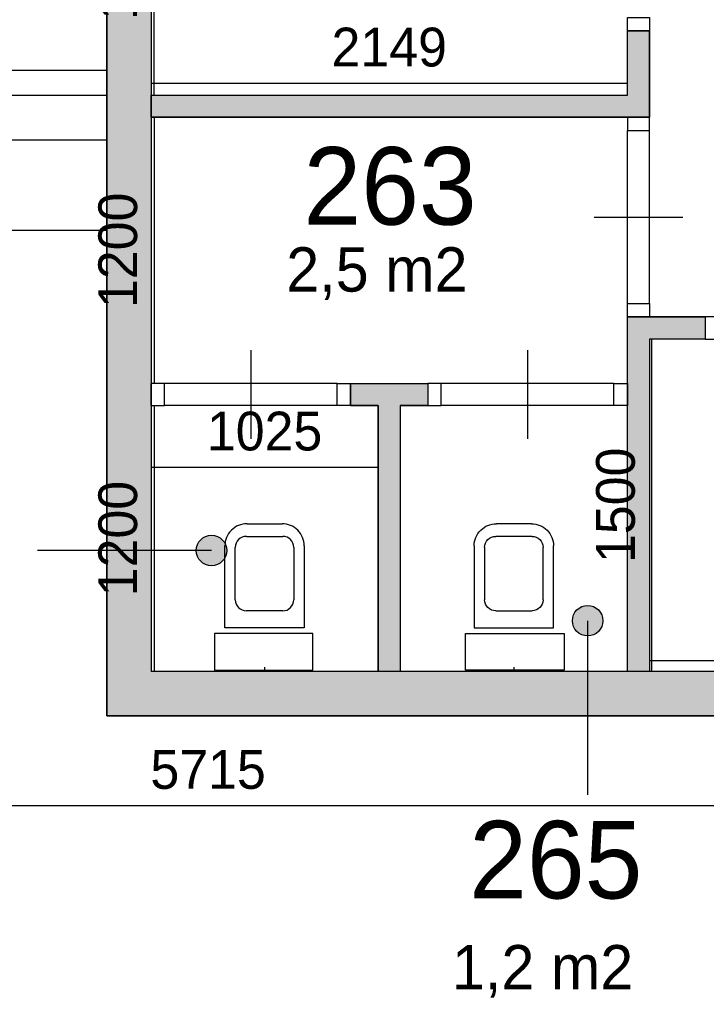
# Model space of a CAD drawing. Extents: x 393774 to 561444, y -100020 to -6220.
# Tile 5 of 47: x 500552 to 503649, y -89619 to -85178. Entities that reach past the tile are written whole.
import ezdxf

# ---------------------------------------------------------------- set-up
doc = ezdxf.new("R2010")
doc.units = 0
doc.header["$MEASUREMENT"] = 0
doc.header["$PDMODE"] = 35
doc.header["$PDSIZE"] = -0.5
doc.layers.get('0').update_dxf_attribs({"linetype": 'CONTINUOUS'})
doc.layers.get('DEFPOINTS').update_dxf_attribs({"linetype": 'CONTINUOUS'})
for name, color, linetype in [('AA$1A---_ARCEER', 252, 'CONTINUOUS'), ('AL21----_BUITENWAND', 252, 'CONTINUOUS'), ('AL22----_BINNENWAND', 252, 'CONTINUOUS'), ('AL32----_BINNENKOZIJN', 252, 'CONTINUOUS'), ('AL74----_INRSANITAIR', 252, 'CONTINUOUS'), ('AM$1A---_MAATVOERING', 252, 'CONTINUOUS'), ('LAYER01', 252, 'CONTINUOUS'), ('M2', 252, 'CONTINUOUS')]:
    doc.layers.add(name, color=color, linetype=linetype)
doc.styles.add('B-01', font='b-gbp')
doc.dimstyles.new('BBA_STAND', dxfattribs={"dimtxt": 175, "dimasz": 1, "dimexe": 1, "dimexo": 0.001, "dimgap": 75, "dimtad": 1, "dimdec": 0, "dimzin": 0, "dimdsep": 46, "dimtxsty": 'B-01', "dimblk": 'NONE', "dimblk1": 'NONE', "dimblk2": 'PIJL1', "dimcen": 1, "dimse1": 1, "dimse2": 1, "dimclrd": 256, "dimclre": 1, "dimclrt": 256, "dimadec": 0, "dimazin": 0, "dimtfac": 1, "dimtdec": 0, "dimtmove": 0, "dimatfit": 0, "dimldrblk": 'PIJL1', "dimfxl": 1, "dimtolj": 1, "dimtzin": 0, "dimarcsym": 0})

# ---------------------------------------------------------------- blocks, each defined once
blk = doc.blocks.new('*D95')
at = {"layer": 'AM$1A---_MAATVOERING', "lineweight": -2, "transparency": 16777216}
blk.add_line((501157.9, -85518.2), (501157.9, -84318.2), dxfattribs=at)
at = {"layer": 'DEFPOINTS', "color": 0, "transparency": 16777216}
for p in [(501157.9, -84318.2), (502724.9, -84318.2), (502724.9, -85518.2)]:
    blk.add_point(p, dxfattribs=at)
at = {"layer": 'AM$1A---_MAATVOERING', "transparency": 16777216, "insert": (500995.4, -84918.2), "char_height": 175, "attachment_point": 5, "rotation": 90, "style": 'B-01'}
blk.add_mtext('\\A1;1200', dxfattribs=at)
blk = doc.blocks.new('_None')
blk = doc.blocks.new('PIJL1')
at = {"color": 1, "linetype": 'ByBlock'}
blk.add_line((0, 82.6), (0, -82.6), dxfattribs=at)
blk.add_solid([(-100, 16.7), (-100, -16.7), (0, 0)], dxfattribs=at)
blk = doc.blocks.new('*D96')
at = {"layer": 'AM$1A---_MAATVOERING', "lineweight": -2, "transparency": 16777216}
blk.add_line((501157.9, -85618.2), (501157.9, -86818.2), dxfattribs=at)
at = {"layer": 'DEFPOINTS', "color": 0, "transparency": 16777216}
for p in [(501615.9, -85618.2), (501157.9, -86818.2), (502131.5, -86818.2)]:
    blk.add_point(p, dxfattribs=at)
at = {"layer": 'AM$1A---_MAATVOERING', "transparency": 16777216, "insert": (500995.4, -86218.2), "char_height": 175, "attachment_point": 5, "rotation": 90, "style": 'B-01'}
blk.add_mtext('\\A1;1200', dxfattribs=at)
blk = doc.blocks.new('*D97')
at = {"layer": 'AM$1A---_MAATVOERING', "lineweight": -2, "transparency": 16777216}
blk.add_line((501157.9, -86918.2), (501157.9, -88118.2), dxfattribs=at)
at = {"layer": 'DEFPOINTS', "color": 0, "transparency": 16777216}
for p in [(502106.5, -86918.2), (501157.9, -88118.2), (502106.6, -88118.2)]:
    blk.add_point(p, dxfattribs=at)
at = {"layer": 'AM$1A---_MAATVOERING', "transparency": 16777216, "insert": (500995.4, -87518.2), "char_height": 175, "attachment_point": 5, "rotation": 90, "style": 'B-01'}
blk.add_mtext('\\A1;1200', dxfattribs=at)
blk = doc.blocks.new('*D98')
at = {"layer": 'AM$1A---_MAATVOERING', "lineweight": -2, "transparency": 16777216}
blk.add_line((502168.8, -87197.1), (501144.3, -87197.1), dxfattribs=at)
at = {"layer": 'DEFPOINTS', "color": 0, "transparency": 16777216}
for p in [(501144.3, -87197.1), (501144.3, -87897.1), (502168.8, -87897.1)]:
    blk.add_point(p, dxfattribs=at)
at = {"layer": 'AM$1A---_MAATVOERING', "transparency": 16777216, "insert": (501656.5, -87034.6), "char_height": 175, "attachment_point": 5, "style": 'B-01'}
blk.add_mtext('\\A1;1025', dxfattribs=at)
blk = doc.blocks.new('*D99')
at = {"layer": 'AM$1A---_MAATVOERING', "lineweight": -2, "transparency": 16777216}
blk.add_line((503293.3, -85465.2), (501144.3, -85465.2), dxfattribs=at)
at = {"layer": 'DEFPOINTS', "color": 0, "transparency": 16777216}
for p in [(501144.3, -85241.2), (503293.3, -85320.2), (501144.3, -85465.2)]:
    blk.add_point(p, dxfattribs=at)
at = {"layer": 'AM$1A---_MAATVOERING', "transparency": 16777216, "insert": (502218.8, -85302.7), "char_height": 175, "attachment_point": 5, "style": 'B-01'}
blk.add_mtext('\\A1;2149', dxfattribs=at)
blk = doc.blocks.new('*D100')
at = {"layer": 'AM$1A---_MAATVOERING', "lineweight": -2, "transparency": 16777216}
blk.add_line((503393.3, -88068.1), (504544.4, -88068.1), dxfattribs=at)
at = {"layer": 'DEFPOINTS', "color": 0, "transparency": 16777216}
for p in [(503393.3, -87886.1), (504544.4, -87886.1), (504544.4, -88068.1)]:
    blk.add_point(p, dxfattribs=at)
at = {"layer": 'AM$1A---_MAATVOERING', "transparency": 16777216, "insert": (503968.8, -87905.6), "char_height": 175, "attachment_point": 5, "style": 'B-01'}
blk.add_mtext('\\A1;1151', dxfattribs=at)
blk = doc.blocks.new('*D101')
at = {"layer": 'AM$1A---_MAATVOERING', "lineweight": -2, "transparency": 16777216}
blk.add_line((503402.9, -88118.2), (503402.9, -86618.2), dxfattribs=at)
at = {"layer": 'DEFPOINTS', "color": 0, "transparency": 16777216}
for p in [(503402.9, -86618.2), (503518.8, -86618.2), (503519.9, -88118.2)]:
    blk.add_point(p, dxfattribs=at)
at = {"layer": 'AM$1A---_MAATVOERING', "transparency": 16777216, "insert": (503240.4, -87368.2), "char_height": 175, "attachment_point": 5, "rotation": 90, "style": 'B-01'}
blk.add_mtext('\\A1;1500', dxfattribs=at)
blk = doc.blocks.new('*D143')
at = {"layer": 'AM$1A---_MAATVOERING', "lineweight": -2, "transparency": 16777216}
blk.add_line((500944.3, -86129.1), (498544.3, -86129.1), dxfattribs=at)
at = {"layer": 'DEFPOINTS', "color": 0, "transparency": 16777216}
for p in [(498544.3, -86129.1), (498544.3, -86910.1), (500944.3, -86910.1)]:
    blk.add_point(p, dxfattribs=at)
at = {"layer": 'AM$1A---_MAATVOERING', "transparency": 16777216, "insert": (499744.3, -85966.6), "char_height": 175, "attachment_point": 5, "style": 'B-01'}
blk.add_mtext('\\A1;2400', dxfattribs=at)
blk = doc.blocks.new('*D144')
at = {"layer": 'AM$1A---_MAATVOERING', "lineweight": -2, "transparency": 16777216}
blk.add_line((504259.4, -88723.1), (498544.3, -88723.1), dxfattribs=at)
at = {"layer": 'DEFPOINTS', "color": 0, "transparency": 16777216}
for p in [(498544.3, -88723.1), (498544.3, -90377.1), (504259.4, -90377.1)]:
    blk.add_point(p, dxfattribs=at)
at = {"layer": 'AM$1A---_MAATVOERING', "transparency": 16777216, "insert": (501401.8, -88560.6), "char_height": 175, "attachment_point": 5, "style": 'B-01'}
blk.add_mtext('\\A1;5715', dxfattribs=at)
blk = doc.blocks.new('*D146')
at = {"layer": 'AM$1A---_MAATVOERING', "lineweight": -2, "transparency": 16777216}
blk.add_line((503393.3, -84707), (506444.3, -84707), dxfattribs=at)
at = {"layer": 'DEFPOINTS', "color": 0, "transparency": 16777216}
for p in [(506444.3, -84707), (506444.3, -85213.4), (503393.3, -85423.2)]:
    blk.add_point(p, dxfattribs=at)
at = {"layer": 'AM$1A---_MAATVOERING', "transparency": 16777216, "insert": (504918.8, -84544.5), "char_height": 175, "attachment_point": 5, "style": 'B-01'}
blk.add_mtext('\\A1;3051', dxfattribs=at)

msp = doc.modelspace()

# ---------------------------------------------------------------- hatches: boundary and pattern name
at = {"layer": 'AA$1A---_ARCEER'}
h = msp.add_hatch(color=256, dxfattribs=at)
h.paths.add_polyline_path([(509194.3, -76120.1), (509194.3, -71120.1), (509094.3, -71120.1), (509094.3, -76120.1)])
h.paths.add_polyline_path([(509194.3, -77400.1), (509194.3, -77120.1), (509094.3, -77120.1), (509094.3, -77400.1)])
h.paths.add_polyline_path([(504959.4, -77520.1), (504959.4, -77320.1), (503544.3, -77320.1), (500944.3, -77320.1), (500944.3, -81070.1), (501144.3, -81070.1), (501144.3, -77520.1), (503444.3, -77520.1), (503444.3, -81070.1), (503644.3, -81070.1), (504744.3, -81070.1), (504744.3, -80870.1), (504644.3, -80870.1), (504644.3, -80970.1), (503644.3, -80970.1), (503644.3, -77520.1)])
h.paths.add_polyline_path([(504744.3, -79070.1), (504744.3, -77520.1), (504644.3, -77520.1), (504644.3, -79070.1)], flags=17)
h.paths.add_polyline_path([(504644.3, -79970.1), (504644.3, -80070.1), (504744.3, -80070.1), (504744.3, -79870.1), (504644.3, -79870.1), (503644.3, -79870.1), (503644.3, -79970.1)], flags=16)
h.paths.add_polyline_path([(504544.4, -82570.1), (504544.4, -84318.2), (504744.4, -84318.2), (504744.4, -82370.1), (502144.3, -82370.1), (502144.3, -82820.1), (501144.3, -82820.1), (501144.3, -82920.1), (502144.3, -82920.1), (502144.3, -84218.2), (502046.3, -84218.2), (502046.3, -84318.2), (502194.3, -84318.2), (503644.4, -84318.2), (503644.4, -84218.2), (502244.3, -84218.2), (502244.3, -82870.1), (502244.3, -82570.1)], flags=16)
h.paths.add_polyline_path([(504644.4, -88318.2), (504959.4, -88318.2), (504959.4, -88118.2), (504744.4, -88118.2), (504744.4, -86518.2), (504544.4, -86518.2), (504544.4, -88118.2), (501144.3, -88118.2), (501144.3, -82470.1), (501349.3, -82470.1), (501349.3, -82370.1), (501144.3, -82370.1), (500944.3, -82370.1), (500944.3, -88318.2)])
h.paths.add_polyline_path([(503393.3, -85618.2), (503393.3, -85228.3), (503293.3, -85228.3), (503293.3, -85518.2), (501144.3, -85518.2), (501144.3, -85618.2)], flags=17)
h.paths.add_polyline_path([(502268.8, -88118.2), (502268.8, -86918.2), (502393.3, -86918.2), (502393.3, -86818.2), (502218.8, -86818.2), (502044.3, -86818.2), (502044.3, -86918.2), (502168.8, -86918.2), (502168.8, -88118.2)], flags=16)
h.paths.add_polyline_path([(503393.3, -88118.2), (503393.3, -86618.2), (503644.4, -86618.2), (503644.4, -86518.2), (503393.3, -86518.2), (503293.3, -86518.2), (503293.3, -88118.2)], flags=16)
at = {"layer": 'LAYER01'}
for points in [[(501417, -87640.9, 1), (501417, -87503.3, 1)], [(503113.6, -87957.4, 1), (503113.6, -87819.8, 1)]]:
    msp.add_hatch(color=256, dxfattribs=at).paths.add_polyline_path(points)

# ---------------------------------------------------------------- linework, layer by layer
at = {"layer": 'AL21----_BUITENWAND'}
msp.add_lwpolyline([(498230.3, -85406.2), (500944.2, -85406.2), (500944.2, -85520.2), (498344.3, -85520.2)], close=True, dxfattribs=at)
msp.add_lwpolyline([(499346.1, -85720.2), (500944.2, -85720.2)], dxfattribs=at)
at = {"layer": 'AL22----_BINNENWAND'}
msp.add_line((504544.4, -88118.2), (501144.3, -88118.2), dxfattribs=at)
for points in [[(500944.3, -82370.1), (500944.3, -88318.2), (504744.4, -88318.2)], [(500944.3, -82370.1), (500944.3, -88318.2), (504744.4, -88318.2)], [(500944.3, -88318.2), (500944.3, -82370.1)], [(501144.3, -82470.1), (501144.3, -88118.2)], [(503293.3, -85228.3), (503393.3, -85228.3)], [(503293.3, -85228.3), (503393.3, -85228.3)], [(503293.3, -85228.3), (503393.3, -85228.3)], [(503293.3, -85518.2), (503293.3, -85228.3)], [(503293.3, -85518.2), (503293.3, -85228.3)], [(503393.3, -85618.2), (503393.3, -85228.3)], [(503393.3, -85618.2), (503393.3, -85228.3)], [(503393.3, -85228.3), (503393.3, -85618.2)], [(501144.3, -85518.2), (503293.3, -85518.2)], [(501144.3, -85618.2), (501144.3, -85518.2)], [(501144.3, -85618.2), (501144.3, -85518.2)], [(501144.3, -85618.2), (501144.3, -85518.2)], [(501144.3, -85618.2), (503294.3, -85618.2)], [(501144.3, -85618.2), (503294.3, -85618.2)], [(503393.3, -85618.2), (501144.3, -85618.2)], [(503294.3, -85618.2), (503393.3, -85618.2)], [(503294.3, -85618.2), (503393.3, -85618.2)], [(503293.3, -86518.2), (503393.3, -86518.2)], [(503293.3, -86518.2), (503393.3, -86518.2)], [(503293.3, -86518.2), (503393.3, -86518.2)], [(503293.3, -86818.2), (503293.3, -86518.2)], [(503293.3, -86818.2), (503293.3, -86518.2)], [(503293.3, -88118.2), (503293.3, -86518.2)], [(503644.4, -86518.2), (503393.3, -86518.2)], [(503644.4, -86518.2), (503393.3, -86518.2)], [(503393.3, -86518.2), (503644.4, -86518.2)], [(503644.4, -86518.2), (503644.4, -86618.2)], [(503644.4, -86518.2), (503644.4, -86618.2)], [(503644.4, -86518.2), (503644.4, -86618.2)], [(503644.4, -86618.2), (503393.3, -86618.2)], [(503644.4, -86618.2), (503393.3, -86618.2)], [(503644.4, -86618.2), (503393.3, -86618.2)], [(503393.3, -86618.2), (503393.3, -88118.2)], [(501144.3, -86918.2), (501144.3, -86818.2)], [(501144.3, -86918.2), (501144.3, -86818.2)], [(502044.3, -86818.2), (502393.3, -86818.2)], [(502044.3, -86818.2), (502393.3, -86818.2)], [(502044.3, -86818.2), (502044.3, -86918.2)], [(502044.3, -86818.2), (502044.3, -86918.2)], [(502044.3, -86918.2), (502044.3, -86818.2)], [(502044.3, -86818.2), (502218.8, -86818.2)], [(502218.8, -86818.2), (502393.3, -86818.2)], [(502393.3, -86818.2), (502393.3, -86918.2)], [(502393.3, -86818.2), (502393.3, -86918.2)], [(502393.3, -86818.2), (502393.3, -86918.2)], [(503293.3, -86818.2), (503293.3, -86918.2)], [(503293.3, -86818.2), (503293.3, -86918.2)], [(502044.3, -86918.2), (502168.8, -86918.2)], [(502044.3, -86918.2), (502168.8, -86918.2)], [(502168.8, -86918.2), (502044.3, -86918.2)], [(502168.8, -86918.2), (502168.8, -88118.2)], [(502168.8, -86918.2), (502168.8, -88118.2)], [(502168.8, -88118.2), (502168.8, -86918.2)], [(502268.8, -86918.2), (502393.3, -86918.2)], [(502268.8, -86918.2), (502393.3, -86918.2)], [(502393.3, -86918.2), (502268.8, -86918.2)], [(502268.8, -86918.2), (502268.8, -88118.2)], [(502268.8, -86918.2), (502268.8, -88118.2)], [(502268.8, -86918.2), (502268.8, -88118.2)], [(503293.3, -88118.2), (503293.3, -86918.2)], [(503293.3, -88118.2), (503293.3, -86918.2)], [(504644.4, -88318.2), (500944.3, -88318.2)]]:
    msp.add_lwpolyline(points, dxfattribs=at)
at = {"layer": 'AL32----_BINNENKOZIJN'}
for points in [[(503293.3, -85228.3), (503293.3, -85168.3), (503393.3, -85168.3), (503393.3, -85228.3)], [(503293.3, -85618.2), (503293.3, -85678), (503393.1, -85678), (503393.1, -85618.2)], [(503293.3, -86518.2), (503293.3, -86458.2), (503393.3, -86458.2), (503393.3, -86518.2)], [(503644.4, -86618.2), (503704.1, -86618.2), (503704.1, -86518.5), (503644.4, -86518.5)], [(501145.3, -86918.2), (501205, -86918.2), (501205, -86818.5), (501145.3, -86818.5)], [(502044.3, -86918.2), (501984.3, -86918.2), (501984.3, -86818.2), (502044.3, -86818.2)], [(502393.3, -86918.2), (502453.1, -86918.2), (502453.1, -86818.5), (502393.3, -86818.5)], [(503292.3, -86918.2), (503232.3, -86918.2), (503232.3, -86818.2), (503292.3, -86818.2)]]:
    msp.add_lwpolyline(points, close=True, dxfattribs=at)
for points in [[(503293.3, -86458.2), (503293.3, -85678)], [(503393.3, -86458.2), (503393.1, -85678)], [(503143.3, -86068.1), (503343.3, -86068.1), (503543.3, -86068.1)], [(501594.7, -86668.2), (501594.7, -86868.2), (501594.7, -87068.2)], [(502842.7, -86668.2), (502842.7, -86868.2), (502842.7, -87068.2)], [(501984.3, -86818.2), (501205, -86818.5)], [(503232.3, -86818.2), (502453.1, -86818.5)], [(501984.3, -86918.2), (501205, -86918.2)], [(503232.3, -86918.2), (502453.1, -86918.2)]]:
    msp.add_lwpolyline(points, dxfattribs=at)
at = {"layer": 'AL74----_INRSANITAIR'}
for points in [[(501577.5, -87451.2, 0.414214), (501477.5, -87551.2)], [(501577.5, -87451.2, 0.414214), (501477.5, -87551.2)], [(501835.5, -87551.2, 0.414214), (501735.5, -87451.2)], [(501835.5, -87551.2, 0.414214), (501735.5, -87451.2)], [(502602.1, -87551.2, -0.414214), (502702.1, -87451.2)], [(502602.1, -87551.2, -0.414214), (502702.1, -87451.2)], [(502860.1, -87451.2, -0.414214), (502960.1, -87551.2)], [(502860.1, -87451.2, -0.414214), (502960.1, -87551.2)], [(501574.5, -87508.2, 0.414214), (501524.5, -87558.2)], [(501574.5, -87508.2, 0.414214), (501524.5, -87558.2)], [(501788.5, -87558.2, 0.414214), (501738.5, -87508.2)], [(501788.5, -87558.2, 0.414214), (501738.5, -87508.2)], [(502649.1, -87558.2, -0.414214), (502699.1, -87508.2)], [(502649.1, -87558.2, -0.414214), (502699.1, -87508.2)], [(502863.1, -87508.2, -0.414214), (502913.1, -87558.2)], [(502863.1, -87508.2, -0.414214), (502913.1, -87558.2)], [(501524.5, -87794.2, 0.414213), (501574.5, -87844.2)], [(501524.5, -87794.2, 0.414213), (501574.5, -87844.2)], [(501738.5, -87844.2, 0.414214), (501788.5, -87794.2)], [(501738.5, -87844.2, 0.414214), (501788.5, -87794.2)], [(502699.1, -87844.2, -0.414214), (502649.1, -87794.2)], [(502699.1, -87844.2, -0.414214), (502649.1, -87794.2)], [(502913.1, -87794.2, -0.414213), (502863.1, -87844.2)], [(502913.1, -87794.2, -0.414213), (502863.1, -87844.2)]]:
    msp.add_lwpolyline(points, format="xyb", dxfattribs=at)
for points in [[(501577.5, -87451.2), (501735.5, -87451.2)], [(501577.5, -87451.2), (501735.5, -87451.2)], [(502860.1, -87451.2), (502702.1, -87451.2)], [(502860.1, -87451.2), (502702.1, -87451.2)], [(501574.5, -87508.2), (501738.5, -87508.2)], [(501574.5, -87508.2), (501738.5, -87508.2)], [(502863.1, -87508.2), (502699.1, -87508.2)], [(502863.1, -87508.2), (502699.1, -87508.2)], [(501835.5, -87921.2), (501477.5, -87921.2), (501477.5, -87551.2)], [(501835.5, -87921.2), (501477.5, -87921.2), (501477.5, -87551.2)], [(501524.5, -87794.2), (501524.5, -87558.2)], [(501524.5, -87794.2), (501524.5, -87558.2)], [(501788.5, -87558.2), (501788.5, -87794.2)], [(501788.5, -87558.2), (501788.5, -87794.2)], [(501835.5, -87551.2), (501835.5, -87921.2)], [(501835.5, -87551.2), (501835.5, -87921.2)], [(502602.1, -87551.2), (502602.1, -87921.2)], [(502602.1, -87551.2), (502602.1, -87921.2)], [(502602.1, -87921.2), (502960.1, -87921.2), (502960.1, -87551.2)], [(502602.1, -87921.2), (502960.1, -87921.2), (502960.1, -87551.2)], [(502649.1, -87558.2), (502649.1, -87794.2)], [(502649.1, -87558.2), (502649.1, -87794.2)], [(502913.1, -87794.2), (502913.1, -87558.2)], [(502913.1, -87794.2), (502913.1, -87558.2)], [(501738.5, -87844.2), (501574.5, -87844.2)], [(501738.5, -87844.2), (501574.5, -87844.2)], [(502699.1, -87844.2), (502863.1, -87844.2)], [(502699.1, -87844.2), (502863.1, -87844.2)], [(501656.5, -88098.2), (501656.5, -88118.2)], [(501656.5, -88098.2), (501656.5, -88118.2)], [(502781.1, -88098.2), (502781.1, -88118.2)], [(502781.1, -88098.2), (502781.1, -88118.2)]]:
    msp.add_lwpolyline(points, dxfattribs=at)
for points in [[(501874.5, -87946.2), (501430.5, -87946.2), (501430.5, -88111.2), (501874.5, -88111.2)], [(501874.5, -87946.2), (501430.5, -87946.2), (501430.5, -88111.2), (501874.5, -88111.2)], [(502563.1, -87946.2), (503007.1, -87946.2), (503007.1, -88111.2), (502563.1, -88111.2)], [(502563.1, -87946.2), (503007.1, -87946.2), (503007.1, -88111.2), (502563.1, -88111.2)]]:
    msp.add_lwpolyline(points, close=True, dxfattribs=at)
at = {"layer": 'LAYER01'}
for p, q in [((501417, -87572.1), (500631.7, -87572.1)), ((503113.6, -87888.6), (503113.6, -88673.9))]:
    msp.add_line(p, q, dxfattribs=at)
for centre in [(501417, -87572.1), (503113.6, -87888.6)]:
    msp.add_circle(centre, 68.8, dxfattribs=at)

# ---------------------------------------------------------------- texts
at = {"layer": 'LAYER01', "style": 'B-01'}
for s, p in [('263', (501832.2, -86102.7)), ('265', (502579.7, -89141.4))]:
    msp.add_text(s, height=350, rotation=0, dxfattribs=at).set_placement(p)
at = {"layer": 'M2', "char_height": 200, "width": 1805, "attachment_point": 1, "style": 'B-01'}
for s, insert in [('2,5 m2', (501754.2, -86204.5)), ('1,2 m2', (502501.7, -89351.4))]:
    msp.add_mtext(s, dxfattribs=dict(at, insert=insert))

# ---------------------------------------------------------------- dimensions: what is measured, and where the dimension line sits
at = {"layer": 'AM$1A---_MAATVOERING'}
for base, p1, p2, picture, middle in [((501157.9, -84318.2), (502724.9, -85518.2), (502724.9, -84318.2), '*D95', (500995.4, -84918.2)), ((501157.9, -86818.2), (501615.9, -85618.2), (502131.5, -86818.2), '*D96', (500995.4, -86218.2)), ((503402.9, -86618.2), (503519.9, -88118.2), (503518.8, -86618.2), '*D101', (503240.4, -87368.2)), ((501157.9, -88118.2), (502106.5, -86918.2), (502106.6, -88118.2), '*D97', (500995.4, -87518.2))]:
    dim = msp.add_linear_dim(base=base, p1=p1, p2=p2, angle=270, dimstyle='BBA_STAND', dxfattribs=at)
    dim.commit()
    dim.dimension.update_dxf_attribs({"geometry": picture, "text_midpoint": middle})
for base, p1, p2, picture, middle in [((506444.3, -84707), (503393.3, -85423.2), (506444.3, -85213.4), '*D146', (504918.8, -84544.5)), ((501144.3, -85465.2), (503293.3, -85320.2), (501144.3, -85241.2), '*D99', (502218.8, -85302.7)), ((498544.3, -86129.1), (500944.3, -86910.1), (498544.3, -86910.1), '*D143', (499744.3, -85966.6)), ((501144.2881, -87197.0775), (502168.8037, -87897.0775), (501144.2881, -87897.0775), '*D98', (501656.5459, -87034.5775)), ((504544.4, -88068.1), (503393.3, -87886.1), (504544.4, -87886.1), '*D100', (503968.8, -87905.6)), ((498544.3, -88723.1), (504259.4, -90377.1), (498544.3, -90377.1), '*D144', (501401.8, -88560.6))]:
    dim = msp.add_linear_dim(base=base, p1=p1, p2=p2, dimstyle='BBA_STAND', dxfattribs=at)
    dim.commit()
    dim.dimension.update_dxf_attribs({"geometry": picture, "text_midpoint": middle})

doc.saveas('drawing.dxf')
